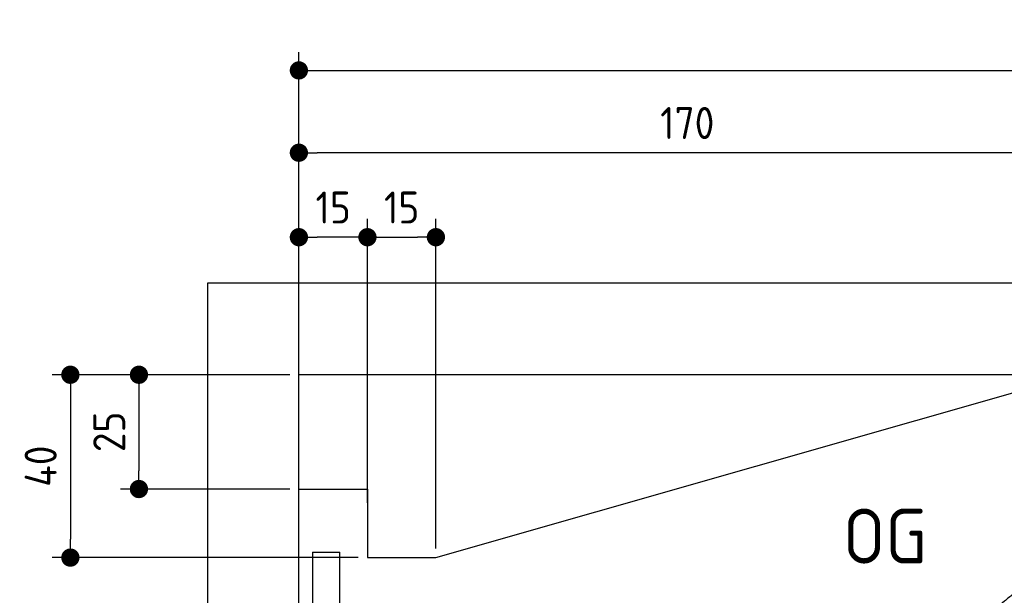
# Model space of a CAD drawing. Header units: millimetres. Extents: x -411 to 6777, y 0 to 6227.
# Tile 3 of 6: x -411 to 1744, y 4968 to 6227. Entities that reach past the tile are written whole.
import ezdxf

# ---------------------------------------------------------------- set-up
doc = ezdxf.new("R2010")
doc.units = ezdxf.units.MM
doc.layers.add('4', color=3, linetype='Continuous')
for name, color, linetype, lineweight in [('car', 10, 'Continuous', 25), ('Freiraum', 7, 'Continuous', 25), ('Gebäude', 7, 'Continuous', 25), ('Ständer hinten', 7, 'Continuous', 25)]:
    doc.layers.add(name, color=color, linetype=linetype, lineweight=lineweight)
doc.styles.get("Standard").update_dxf_attribs({"font": 'ISOCP.SHX'})
doc.dimstyles.new('GEN-ISO', dxfattribs={"dimscale": 20, "dimtxt": 3.5, "dimasz": 2, "dimexe": 2, "dimexo": 1, "dimgap": 1.5, "dimtad": 1, "dimdec": 1, "dimlfac": 0.1, "dimdsep": 46, "dimtxsty": 'STANDARD', "dimblk": 'PUNKT', "dimcen": 2, "dimclrd": 256, "dimclre": 256, "dimclrt": 2, "dimadec": 0, "dimazin": 0, "dimtp": 0.1, "dimtm": 0.1, "dimtfac": 0.71, "dimtdec": 1, "dimtmove": 2, "dimatfit": 3, "dimldrblk": 'PUNKT', "dimfxl": 2, "dimtolj": 1, "dimarcsym": 0})

# ---------------------------------------------------------------- blocks, each defined once
blk = doc.blocks.new('PUNKT')
at = {"layer": '4', "color": 0, "linetype": 'ByBlock'}
blk.add_line((-0.5, 0), (-1, 0), dxfattribs=at)
at = {"layer": '4', "color": 0, "linetype": 'ByBlock', "const_width": 0.5}
blk.add_lwpolyline([(-0.25, 0, 1), (0.25, 0, 1)], format="xyb", close=True, dxfattribs=at)
blk = doc.blocks.new('*D430')
at = {"layer": '4', "lineweight": -2, "transparency": 16777216}
for p, q in [((200, 5420.9), (200, 6155.8)), ((5700, 5620.9), (5700, 6155.8)), ((240, 6115.8), (5660, 6115.8))]:
    blk.add_line(p, q, dxfattribs=at)
at = {"layer": 'Defpoints', "color": 0, "transparency": 16777216}
for p in [(5700, 6115.8), (5700, 5600.9), (200, 5400.9)]:
    blk.add_point(p, dxfattribs=at)
at = {"layer": '4', "lineweight": -2, "transparency": 16777216, "xscale": 40, "yscale": 40, "zscale": 40, "rotation": 180}
blk.add_blockref('PUNKT', (200, 6115.8), dxfattribs=at)
at = {"layer": '4', "lineweight": -2, "transparency": 16777216, "xscale": 40, "yscale": 40, "zscale": 40}
blk.add_blockref('PUNKT', (5700, 6115.8), dxfattribs=at)
at = {"layer": '4', "color": 2, "transparency": 16777216, "insert": (2950, 6180.8), "char_height": 70, "attachment_point": 5}
blk.add_mtext('550', dxfattribs=at)
blk = doc.blocks.new('Car')
at = {"layer": 'car'}
for points, degree in [([(1633.2, 4903.7), (1668.9, 4900.2), (1968.9, 5151.8), (2146.4, 5262.4)], 3), ([(1929.2, 5157.4), (1848.7, 5096.2), (1747.1, 5011.8), (1618.7, 4905.4), (1624.7, 4903.5)], 4)]:
    blk.add_open_spline(points, degree=degree, dxfattribs=at)
blk = doc.blocks.new('_Dot')
at = {"color": 0, "linetype": 'ByBlock', "lineweight": -2}
blk.add_line((-0.5, 0), (-1, 0), dxfattribs=at)
at = {"color": 0, "linetype": 'ByBlock', "const_width": 0.5}
blk.add_lwpolyline([(-0.25, 0, 1), (0.25, 0, 1)], format="xyb", close=True, dxfattribs=at)
blk = doc.blocks.new('*D436')
at = {"layer": '4', "lineweight": -2, "transparency": 16777216}
for p, q in [((200, 5420.9), (200, 5975.7)), ((1899.7, 5470), (1899.7, 5975.7)), ((1859.7, 5935.7), (240, 5935.7))]:
    blk.add_line(p, q, dxfattribs=at)
at = {"layer": 'Defpoints', "color": 0, "transparency": 16777216}
for p in [(200, 5935.7), (1899.7, 5450), (200, 5400.9)]:
    blk.add_point(p, dxfattribs=at)
at = {"layer": '4', "lineweight": -2, "transparency": 16777216, "xscale": 40, "yscale": 40, "zscale": 40, "rotation": 180}
blk.add_blockref('_Dot', (200, 5935.7), dxfattribs=at)
at = {"layer": '4', "lineweight": -2, "transparency": 16777216, "xscale": 40, "yscale": 40, "zscale": 40}
blk.add_blockref('_Dot', (1899.7, 5935.7), dxfattribs=at)
at = {"layer": '4', "color": 2, "transparency": 16777216, "insert": (1049.8, 6000.7), "char_height": 70, "attachment_point": 5}
blk.add_mtext('170', dxfattribs=at)
blk = doc.blocks.new('*D437')
at = {"layer": '4', "lineweight": -2, "transparency": 16777216}
for p, q in [((200, 5420.9), (200, 5790.9)), ((350, 5170.9), (350, 5790.9)), ((310, 5750.9), (240, 5750.9))]:
    blk.add_line(p, q, dxfattribs=at)
at = {"layer": 'Defpoints', "color": 0, "transparency": 16777216}
for p in [(200, 5750.9), (200, 5400.9), (350, 5150.9)]:
    blk.add_point(p, dxfattribs=at)
at = {"layer": '4', "lineweight": -2, "transparency": 16777216, "xscale": 40, "yscale": 40, "zscale": 40, "rotation": 180}
blk.add_blockref('_Dot', (200, 5750.9), dxfattribs=at)
at = {"layer": '4', "lineweight": -2, "transparency": 16777216, "xscale": 40, "yscale": 40, "zscale": 40}
blk.add_blockref('_Dot', (350, 5750.9), dxfattribs=at)
at = {"layer": '4', "color": 2, "transparency": 16777216, "insert": (275, 5815.9), "char_height": 70, "attachment_point": 5}
blk.add_mtext('15', dxfattribs=at)
blk = doc.blocks.new('*D438')
at = {"layer": '4', "lineweight": -2, "transparency": 16777216}
for p, q in [((180, 5450), (-340, 5450)), ((-300, 5410), (-300, 5090)), ((330, 5050), (-340, 5050))]:
    blk.add_line(p, q, dxfattribs=at)
at = {"layer": 'Defpoints', "color": 0, "transparency": 16777216}
for p in [(200, 5450), (-300, 5050), (350, 5050)]:
    blk.add_point(p, dxfattribs=at)
at = {"layer": '4', "lineweight": -2, "transparency": 16777216, "xscale": 40, "yscale": 40, "zscale": 40}
for p, rotation in [((-300, 5450), 90), ((-300, 5050), 270)]:
    blk.add_blockref('_Dot', p, dxfattribs=dict(at, rotation=rotation))
at = {"layer": '4', "color": 2, "transparency": 16777216, "insert": (-365, 5250), "char_height": 70, "attachment_point": 5, "rotation": 90}
blk.add_mtext('40', dxfattribs=at)
blk = doc.blocks.new('*D439')
at = {"layer": '4', "lineweight": -2, "transparency": 16777216}
for p, q in [((180, 5450), (-190, 5450)), ((-150, 5410), (-150, 5240)), ((180, 5200), (-190, 5200))]:
    blk.add_line(p, q, dxfattribs=at)
at = {"layer": 'Defpoints', "color": 0, "transparency": 16777216}
for p in [(200, 5450), (-150, 5200), (200, 5200)]:
    blk.add_point(p, dxfattribs=at)
at = {"layer": '4', "lineweight": -2, "transparency": 16777216, "xscale": 40, "yscale": 40, "zscale": 40}
for p, rotation in [((-150, 5450), 90), ((-150, 5200), 270)]:
    blk.add_blockref('_Dot', p, dxfattribs=dict(at, rotation=rotation))
at = {"layer": '4', "color": 2, "transparency": 16777216, "insert": (-215, 5325), "char_height": 70, "attachment_point": 5, "rotation": 90}
blk.add_mtext('25', dxfattribs=at)
blk = doc.blocks.new('*D440')
at = {"layer": '4', "lineweight": -2, "transparency": 16777216}
for p, q in [((350, 5170), (350, 5790.9)), ((499.8, 5070), (499.8, 5790.9)), ((390, 5750.9), (459.8, 5750.9))]:
    blk.add_line(p, q, dxfattribs=at)
at = {"layer": 'Defpoints', "color": 0, "transparency": 16777216}
for p in [(499.8, 5750.9), (350, 5150), (499.8, 5050)]:
    blk.add_point(p, dxfattribs=at)
at = {"layer": '4', "lineweight": -2, "transparency": 16777216, "xscale": 40, "yscale": 40, "zscale": 40, "rotation": 180}
blk.add_blockref('_Dot', (350, 5750.9), dxfattribs=at)
at = {"layer": '4', "lineweight": -2, "transparency": 16777216, "xscale": 40, "yscale": 40, "zscale": 40}
blk.add_blockref('_Dot', (499.8, 5750.9), dxfattribs=at)
at = {"layer": '4', "color": 2, "transparency": 16777216, "insert": (424.9, 5815.9), "char_height": 70, "attachment_point": 5}
blk.add_mtext('15', dxfattribs=at)
blk = doc.blocks.new('Ständer hinten')
at = {"layer": 'Ständer hinten'}
for p, q in [((229.9, 5062), (229.9, 2048.6)), ((229.9, 5062), (289.9, 5062)), ((289.9, 2050), (289.9, 5062))]:
    blk.add_line(p, q, dxfattribs=at)
blk = doc.blocks.new('Gebäude_340_GT185')
at = {"layer": 'Freiraum'}
blk.add_lwpolyline([(200, 5200), (350, 5200), (350, 5050), (499.8, 5050), (1900, 5450)], dxfattribs=at)
at = {"layer": 'Gebäude'}
for p, q in [((5900, 5650), (0, 5650)), ((0, 5650), (0, 0)), ((5700, 5450), (200, 5450)), ((200, 200), (200, 5450))]:
    blk.add_line(p, q, dxfattribs=at)

msp = doc.modelspace()

# ---------------------------------------------------------------- block references
msp.add_blockref('Gebäude_340_GT185', (0, 0))
at = {"layer": 'car', "rotation": 359.4752422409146}
msp.add_blockref('Car', (0, 0), dxfattribs=at)
at = {"layer": 'Ständer hinten'}
msp.add_blockref('Ständer hinten', (0, 0), dxfattribs=at)

# ---------------------------------------------------------------- texts
msp.add_text('OG', height=120).set_placement((1390.46, 5037))

# ---------------------------------------------------------------- dimensions: what is measured, and where the dimension line sits
at = {"layer": '4'}
for base, p1, p2, override, picture, middle in [((5700, 6115.8), (200, 5400.88), (5700, 5600.88), {"dimtdec": 3, "dimtolj": 0}, '*D430', (2950, 6180.8)), ((200, 5935.7), (1899.68, 5450), (200, 5400.88), {"dimblk1": 'Dot', "dimblk2": 'Dot', "dimsah": 1, "dimtdec": 3, "dimtolj": 0}, '*D436', (1049.84, 6000.7)), ((200, 5750.88), (350, 5150.88), (200, 5400.88), {"dimblk1": 'Dot', "dimblk2": 'Dot', "dimsah": 1, "dimtdec": 3, "dimtolj": 0}, '*D437', (275, 5815.88)), ((499.76, 5750.88), (350, 5150), (499.76, 5050), {"dimblk1": 'Dot', "dimblk2": 'Dot', "dimsah": 1, "dimtdec": 3, "dimtolj": 0}, '*D440', (424.88, 5815.88))]:
    dim = msp.add_linear_dim(base=base, p1=p1, p2=p2, dimstyle='GEN-ISO', override=override, dxfattribs=at)
    dim.commit()
    dim.dimension.update_dxf_attribs({"geometry": picture, "text_midpoint": middle})
for base, p2, picture, middle in [((-300, 5050), (350, 5050), '*D438', (-365, 5250)), ((-150, 5200), (200, 5200), '*D439', (-215.01, 5325))]:
    dim = msp.add_linear_dim(base=base, p1=(200, 5450), p2=p2, angle=90, dimstyle='GEN-ISO', override={"dimblk1": 'Dot', "dimblk2": 'Dot', "dimsah": 1, "dimtdec": 3, "dimtolj": 0}, dxfattribs=at)
    dim.commit()
    dim.dimension.update_dxf_attribs({"geometry": picture, "text_midpoint": middle})

doc.saveas('drawing.dxf')
